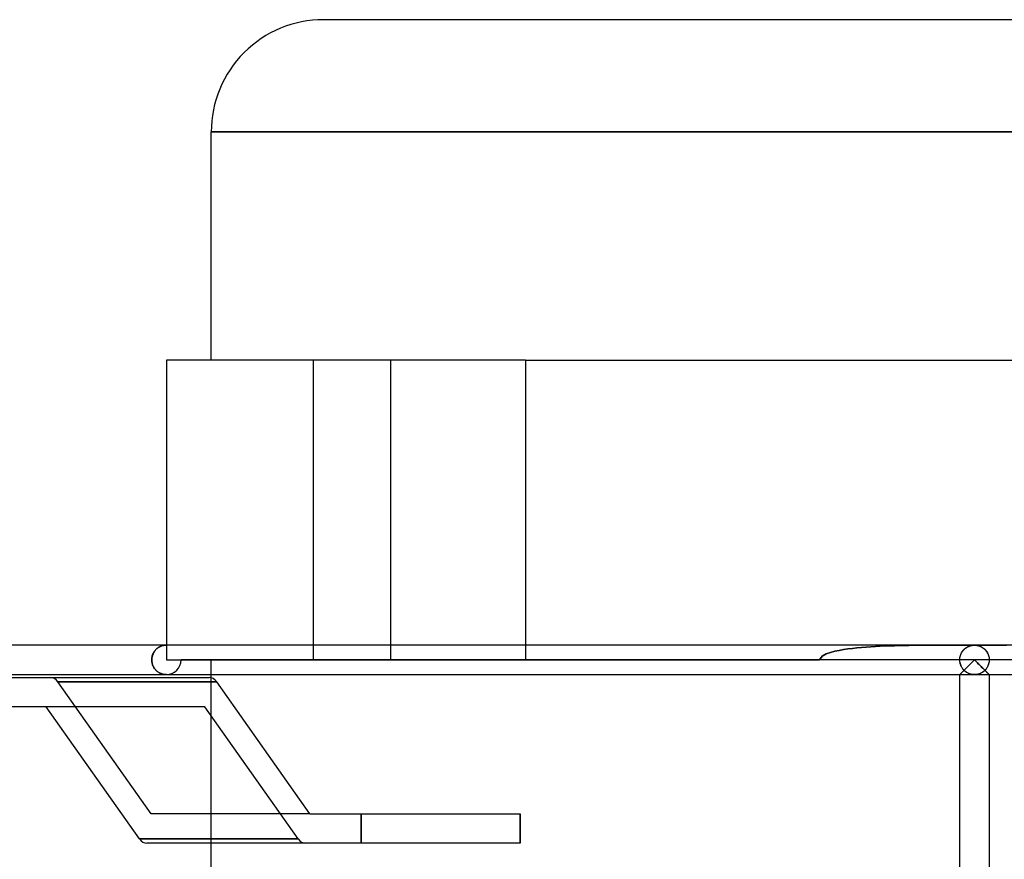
# Model space of a CAD drawing. Header units: millimetres. Extents: x -200 to 200, y -50 to 75.
# Tile 4 of 7: x -65 to 2, y 18 to 75. Entities that reach past the tile are written whole.
import ezdxf

# ---------------------------------------------------------------- set-up
doc = ezdxf.new("R2010")
doc.units = ezdxf.units.MM
doc.layers.add('HIDDEN', color=7, linetype='Continuous')
doc.layers.add('THICK', color=7, linetype='Continuous')

msp = doc.modelspace()

# ---------------------------------------------------------------- linework, layer by layer
at = {"layer": 'HIDDEN'}
for p, q in [((-51.85, 67.125), (0, 67.125)), ((0, 67.125), (51.85, 67.125)), ((-54.9, 51.625), (-54.9, 51.625)), ((-44.896, 31.275), (-44.896, 51.625)), ((-44.896, 31.275), (-44.896, 51.625)), ((-39.646, 31.275), (-39.646, 51.625)), ((-39.646, 31.275), (-39.646, 51.625)), ((-30.5, 51.625), (-30.5, 31.275)), ((-55.48, 32.087), (-55.435, 32.118)), ((-55.407, 32.136), (-55.454, 32.105)), ((-55.435, 32.118), (-55.389, 32.146)), ((-55.359, 32.163), (-55.407, 32.136)), ((-55.389, 32.146), (-55.342, 32.171)), ((-55.31, 32.187), (-55.359, 32.163)), ((-55.342, 32.171), (-55.295, 32.193)), ((-55.26, 32.208), (-55.31, 32.187)), ((-55.295, 32.193), (-55.247, 32.212)), ((-55.21, 32.226), (-55.26, 32.208)), ((-55.247, 32.212), (-55.198, 32.229)), ((-55.159, 32.241), (-55.21, 32.226)), ((-55.198, 32.229), (-55.149, 32.243)), ((-55.107, 32.253), (-55.159, 32.241)), ((-55.149, 32.243), (-55.1, 32.255)), ((-55.056, 32.263), (-55.107, 32.253)), ((-55.1, 32.255), (-55.05, 32.264)), ((-55.004, 32.27), (-55.056, 32.263)), ((-55.05, 32.264), (-55, 32.27)), ((-54.952, 32.274), (-55.004, 32.27)), ((-55, 32.27), (-54.95, 32.274)), ((-54.9, 32.275), (-54.952, 32.274)), ((-54.95, 32.274), (-54.9, 32.275)), ((-54.9, 32.275), (-54.9, 31.275)), ((-30.5, 32.275), (-30.5, 31.275)), ((-7.67, 32.121), (-7.982, 32.092)), ((-7.982, 32.092), (-7.67, 32.121)), ((-7.357, 32.146), (-7.67, 32.121)), ((-7.67, 32.121), (-7.357, 32.146)), ((-7.041, 32.168), (-7.357, 32.146)), ((-7.357, 32.146), (-7.041, 32.168)), ((-6.723, 32.187), (-7.041, 32.168)), ((-7.041, 32.168), (-6.723, 32.187)), ((-6.403, 32.204), (-6.723, 32.187)), ((-6.723, 32.187), (-6.403, 32.204)), ((-6.081, 32.217), (-6.403, 32.204)), ((-6.403, 32.204), (-6.081, 32.217)), ((-5.758, 32.229), (-6.081, 32.217)), ((-6.081, 32.217), (-5.758, 32.229)), ((-5.434, 32.238), (-5.758, 32.229)), ((-5.758, 32.229), (-5.434, 32.238)), ((-5.108, 32.246), (-5.434, 32.238)), ((-5.434, 32.238), (-5.108, 32.246)), ((-4.782, 32.253), (-5.108, 32.246)), ((-5.108, 32.246), (-4.782, 32.253)), ((-4.456, 32.259), (-4.782, 32.253)), ((-4.782, 32.253), (-4.456, 32.259)), ((-4.13, 32.263), (-4.456, 32.259)), ((-4.456, 32.259), (-4.13, 32.263)), ((-3.804, 32.266), (-4.13, 32.263)), ((-4.13, 32.263), (-3.804, 32.266)), ((-3.478, 32.269), (-3.804, 32.266)), ((-3.804, 32.266), (-3.478, 32.269)), ((-3.153, 32.271), (-3.478, 32.269)), ((-3.478, 32.269), (-3.153, 32.271)), ((-2.829, 32.272), (-3.153, 32.271)), ((-3.153, 32.271), (-2.829, 32.272)), ((-2.506, 32.273), (-2.829, 32.272)), ((-2.829, 32.272), (-2.506, 32.273)), ((-2.185, 32.274), (-2.506, 32.273)), ((-2.506, 32.273), (-2.185, 32.274)), ((-1.866, 32.275), (-2.185, 32.274)), ((-2.185, 32.274), (-1.866, 32.275)), ((-1.548, 32.275), (-1.866, 32.275)), ((-1.866, 32.275), (-1.548, 32.275)), ((-1.233, 32.275), (-1.548, 32.275)), ((-1.548, 32.275), (-1.233, 32.275)), ((-0.92, 32.275), (-1.233, 32.275)), ((-1.233, 32.275), (-0.92, 32.275)), ((-0.61, 32.275), (-0.92, 32.275)), ((-0.92, 32.275), (-0.61, 32.275)), ((-0.304, 32.275), (-0.61, 32.275)), ((-0.61, 32.275), (-0.304, 32.275)), ((-0.593, 32.08), (-0.546, 32.113)), ((-0.577, 32.091), (-0.528, 32.124)), ((-0.546, 32.113), (-0.496, 32.143)), ((-0.528, 32.124), (-0.478, 32.153)), ((-0.496, 32.143), (-0.446, 32.17)), ((-0.478, 32.153), (-0.427, 32.179)), ((-0.446, 32.17), (-0.393, 32.194)), ((-0.427, 32.179), (-0.375, 32.202)), ((-0.393, 32.194), (-0.34, 32.215)), ((-0.375, 32.202), (-0.323, 32.221)), ((-0.34, 32.215), (-0.285, 32.233)), ((-0.323, 32.221), (-0.27, 32.238)), ((0, 32.275), (-0.304, 32.275)), ((-0.304, 32.275), (0, 32.275)), ((-0.285, 32.233), (-0.23, 32.248)), ((-0.27, 32.238), (-0.216, 32.251)), ((-0.23, 32.248), (-0.173, 32.26)), ((-0.216, 32.251), (-0.162, 32.262)), ((-0.173, 32.26), (-0.116, 32.268)), ((-0.162, 32.262), (-0.108, 32.269)), ((-0.116, 32.268), (-0.058, 32.273)), ((-0.108, 32.269), (-0.054, 32.274)), ((-0.058, 32.273), (0, 32.275)), ((-0.054, 32.274), (0, 32.275)), ((0.304, 32.275), (0, 32.275)), ((0, 32.275), (0.054, 32.274)), ((0, 32.275), (0.304, 32.275)), ((0, 32.275), (0.058, 32.273)), ((0.054, 32.274), (0.108, 32.269)), ((0.058, 32.273), (0.116, 32.268)), ((0.108, 32.269), (0.162, 32.262)), ((0.116, 32.268), (0.173, 32.26)), ((0.162, 32.262), (0.216, 32.251)), ((0.173, 32.26), (0.23, 32.248)), ((0.216, 32.251), (0.27, 32.238)), ((0.23, 32.248), (0.285, 32.233)), ((0.27, 32.238), (0.323, 32.221)), ((0.285, 32.233), (0.34, 32.215)), ((0.61, 32.275), (0.304, 32.275)), ((0.304, 32.275), (0.61, 32.275)), ((0.323, 32.221), (0.375, 32.202)), ((0.34, 32.215), (0.393, 32.194)), ((0.375, 32.202), (0.427, 32.179)), ((0.393, 32.194), (0.446, 32.17)), ((0.427, 32.179), (0.478, 32.153)), ((0.446, 32.17), (0.496, 32.143)), ((0.478, 32.153), (0.528, 32.124)), ((0.496, 32.143), (0.546, 32.113)), ((0.528, 32.124), (0.577, 32.091)), ((0.546, 32.113), (0.593, 32.08)), ((0.92, 32.275), (0.61, 32.275)), ((0.61, 32.275), (0.92, 32.275)), ((1.233, 32.275), (0.92, 32.275)), ((0.92, 32.275), (1.233, 32.275)), ((1.548, 32.275), (1.233, 32.275)), ((1.233, 32.275), (1.548, 32.275)), ((1.866, 32.275), (1.548, 32.275)), ((1.548, 32.275), (1.866, 32.275)), ((2.185, 32.274), (1.866, 32.275)), ((1.866, 32.275), (2.185, 32.274)), ((-55.882, 31.414), (-55.87, 31.481)), ((-55.868, 31.489), (-55.881, 31.419)), ((-55.87, 31.481), (-55.854, 31.547)), ((-55.851, 31.557), (-55.868, 31.489)), ((-55.854, 31.547), (-55.834, 31.611)), ((-55.83, 31.623), (-55.851, 31.557)), ((-55.834, 31.611), (-55.81, 31.673)), ((-55.804, 31.686), (-55.83, 31.623)), ((-55.81, 31.673), (-55.783, 31.731)), ((-55.775, 31.746), (-55.804, 31.686)), ((-55.783, 31.731), (-55.753, 31.787)), ((-55.743, 31.803), (-55.775, 31.746)), ((-55.753, 31.787), (-55.72, 31.839)), ((-55.708, 31.856), (-55.743, 31.803)), ((-55.72, 31.839), (-55.684, 31.888)), ((-55.67, 31.906), (-55.708, 31.856)), ((-55.684, 31.888), (-55.647, 31.934)), ((-55.63, 31.953), (-55.67, 31.906)), ((-55.647, 31.934), (-55.607, 31.977)), ((-55.589, 31.996), (-55.63, 31.953)), ((-55.607, 31.977), (-55.566, 32.017)), ((-55.545, 32.036), (-55.589, 31.996)), ((-55.566, 32.017), (-55.524, 32.054)), ((-55.5, 32.072), (-55.545, 32.036)), ((-55.524, 32.054), (-55.48, 32.087)), ((-55.454, 32.105), (-55.5, 32.072)), ((-10.355, 31.526), (-10.526, 31.275)), ((-10.526, 31.275), (-10.355, 31.526)), ((-10.069, 31.677), (-10.355, 31.526)), ((-10.355, 31.526), (-10.069, 31.677)), ((-9.781, 31.778), (-10.069, 31.677)), ((-10.069, 31.677), (-9.781, 31.778)), ((-9.49, 31.856), (-9.781, 31.778)), ((-9.781, 31.778), (-9.49, 31.856)), ((-9.195, 31.919), (-9.49, 31.856)), ((-9.49, 31.856), (-9.195, 31.919)), ((-8.897, 31.973), (-9.195, 31.919)), ((-9.195, 31.919), (-8.897, 31.973)), ((-8.595, 32.019), (-8.897, 31.973)), ((-8.897, 31.973), (-8.595, 32.019)), ((-8.29, 32.058), (-8.595, 32.019)), ((-8.595, 32.019), (-8.29, 32.058)), ((-7.982, 32.092), (-8.29, 32.058)), ((-8.29, 32.058), (-7.982, 32.092)), ((-0.989, 31.426), (-0.975, 31.499)), ((-0.989, 31.422), (-0.976, 31.493)), ((-0.976, 31.493), (-0.958, 31.562)), ((-0.975, 31.499), (-0.956, 31.57)), ((-0.958, 31.562), (-0.935, 31.629)), ((-0.956, 31.57), (-0.932, 31.638)), ((-0.935, 31.629), (-0.908, 31.693)), ((-0.932, 31.638), (-0.904, 31.702)), ((-0.908, 31.693), (-0.878, 31.754)), ((-0.904, 31.702), (-0.872, 31.764)), ((-0.878, 31.754), (-0.844, 31.811)), ((-0.872, 31.764), (-0.837, 31.822)), ((-0.844, 31.811), (-0.808, 31.864)), ((-0.837, 31.822), (-0.799, 31.876)), ((-0.808, 31.864), (-0.769, 31.914)), ((-0.799, 31.876), (-0.759, 31.926)), ((-0.769, 31.914), (-0.728, 31.961)), ((-0.759, 31.926), (-0.716, 31.973)), ((-0.728, 31.961), (-0.685, 32.004)), ((-0.716, 31.973), (-0.672, 32.016)), ((-0.685, 32.004), (-0.64, 32.044)), ((-0.672, 32.016), (-0.625, 32.055)), ((-0.64, 32.044), (-0.593, 32.08)), ((-0.625, 32.055), (-0.577, 32.091)), ((0.577, 32.091), (0.625, 32.055)), ((0.593, 32.08), (0.64, 32.044)), ((0.625, 32.055), (0.672, 32.016)), ((0.64, 32.044), (0.685, 32.004)), ((0.672, 32.016), (0.716, 31.973)), ((0.685, 32.004), (0.728, 31.961)), ((0.716, 31.973), (0.759, 31.926)), ((0.728, 31.961), (0.769, 31.914)), ((0.759, 31.926), (0.799, 31.876)), ((0.769, 31.914), (0.808, 31.864)), ((0.799, 31.876), (0.837, 31.822)), ((0.808, 31.864), (0.844, 31.811)), ((0.837, 31.822), (0.872, 31.764)), ((0.844, 31.811), (0.878, 31.754)), ((0.872, 31.764), (0.904, 31.702)), ((0.878, 31.754), (0.908, 31.693)), ((0.904, 31.702), (0.932, 31.638)), ((0.908, 31.693), (0.935, 31.629)), ((0.932, 31.638), (0.956, 31.57)), ((0.935, 31.629), (0.958, 31.562)), ((0.956, 31.57), (0.975, 31.499)), ((0.958, 31.562), (0.976, 31.493)), ((0.975, 31.499), (0.989, 31.426)), ((0.976, 31.493), (0.989, 31.422)), ((-55.888, 31.347), (-55.891, 31.275)), ((-55.891, 31.275), (-55.889, 31.345)), ((-55.891, 31.275), (-55.889, 31.205)), ((-55.888, 31.203), (-55.891, 31.275)), ((-55.889, 31.345), (-55.882, 31.414)), ((-55.889, 31.205), (-55.882, 31.136)), ((-55.881, 31.419), (-55.888, 31.347)), ((-55.881, 31.131), (-55.888, 31.203)), ((-55.882, 31.136), (-55.87, 31.069)), ((-55.868, 31.061), (-55.881, 31.131)), ((-55.87, 31.069), (-55.854, 31.003)), ((-55.851, 30.993), (-55.868, 31.061)), ((-55.854, 31.003), (-55.834, 30.939)), ((-55.83, 30.927), (-55.851, 30.993)), ((-55.834, 30.939), (-55.81, 30.877)), ((-55.804, 30.864), (-55.83, 30.927)), ((-55.81, 30.877), (-55.783, 30.819)), ((-55.775, 30.804), (-55.804, 30.864)), ((-55.783, 30.819), (-55.753, 30.763)), ((-55.743, 30.747), (-55.775, 30.804)), ((-54.9, 31.275), (-54.9, 31.275)), ((-54.9, 31.275), (-54.9, 31.275)), ((-54.9, 31.275), (-30.5, 31.275)), ((53.9, 31.275), (-53.9, 31.275)), ((-51.85, 30.275), (-51.85, 31.275)), ((-30.5, 31.275), (-10.526, 31.275)), ((-1, 31.275), (-0.997, 31.351)), ((-1, 31.275), (-0.997, 31.349)), ((-0.999, 31.228), (-1, 31.275)), ((-0.997, 31.203), (-1, 31.275)), ((-0.996, 31.182), (-0.999, 31.228)), ((-0.997, 31.351), (-0.989, 31.426)), ((-0.997, 31.349), (-0.989, 31.422)), ((-0.99, 31.132), (-0.997, 31.203)), ((-0.99, 31.136), (-0.996, 31.182)), ((-0.983, 31.091), (-0.99, 31.136)), ((-0.977, 31.063), (-0.99, 31.132)), ((-0.973, 31.046), (-0.983, 31.091)), ((-0.96, 30.996), (-0.977, 31.063)), ((-0.962, 31.002), (-0.973, 31.046)), ((-0.949, 30.959), (-0.962, 31.002)), ((-0.939, 30.931), (-0.96, 30.996)), ((-0.934, 30.918), (-0.949, 30.959)), ((-0.914, 30.868), (-0.939, 30.931)), ((-0.917, 30.877), (-0.934, 30.918)), ((-0.899, 30.838), (-0.917, 30.877)), ((-0.885, 30.809), (-0.914, 30.868)), ((-0.88, 30.8), (-0.899, 30.838)), ((-0.853, 30.753), (-0.885, 30.809)), ((-0.859, 30.763), (-0.88, 30.8)), ((-0.509, 30.767), (-0.461, 30.815)), ((-0.461, 30.815), (-0.411, 30.865)), ((-0.411, 30.865), (-0.361, 30.915)), ((-0.361, 30.915), (-0.311, 30.965)), ((-0.311, 30.965), (-0.26, 31.016)), ((-0.26, 31.016), (-0.208, 31.067)), ((-0.208, 31.067), (-0.156, 31.119)), ((-0.156, 31.119), (-0.104, 31.171)), ((-0.104, 31.171), (-0.052, 31.223)), ((-0.052, 31.223), (0, 31.275)), ((0, 31.275), (0.052, 31.223)), ((0.052, 31.223), (0.104, 31.171)), ((0.104, 31.171), (0.156, 31.119)), ((0.156, 31.119), (0.208, 31.067)), ((0.208, 31.067), (0.26, 31.016)), ((0.26, 31.016), (0.311, 30.965)), ((0.311, 30.965), (0.361, 30.915)), ((0.361, 30.915), (0.411, 30.865)), ((0.411, 30.865), (0.461, 30.815)), ((0.461, 30.815), (0.509, 30.767)), ((0.885, 30.809), (0.853, 30.753)), ((0.88, 30.8), (0.859, 30.763)), ((0.899, 30.838), (0.88, 30.8)), ((0.914, 30.868), (0.885, 30.809)), ((0.917, 30.877), (0.899, 30.838)), ((0.939, 30.931), (0.914, 30.868)), ((0.934, 30.918), (0.917, 30.877)), ((0.949, 30.959), (0.934, 30.918)), ((0.96, 30.996), (0.939, 30.931)), ((0.962, 31.002), (0.949, 30.959)), ((0.977, 31.063), (0.96, 30.996)), ((0.973, 31.046), (0.962, 31.002)), ((0.983, 31.091), (0.973, 31.046)), ((0.99, 31.132), (0.977, 31.063)), ((0.99, 31.136), (0.983, 31.091)), ((0.989, 31.426), (0.997, 31.351)), ((0.989, 31.422), (0.997, 31.349)), ((0.997, 31.203), (0.99, 31.132)), ((0.996, 31.182), (0.99, 31.136)), ((0.999, 31.228), (0.996, 31.182)), ((0.997, 31.351), (1, 31.275)), ((0.997, 31.349), (1, 31.275)), ((1, 31.275), (0.997, 31.203)), ((1, 31.275), (0.999, 31.228)), ((-55.753, 30.763), (-55.72, 30.711)), ((-55.708, 30.694), (-55.743, 30.747)), ((-55.72, 30.711), (-55.684, 30.662)), ((-55.67, 30.644), (-55.708, 30.694)), ((-55.684, 30.662), (-55.647, 30.616)), ((-55.63, 30.597), (-55.67, 30.644)), ((-55.647, 30.616), (-55.607, 30.573)), ((-55.589, 30.554), (-55.63, 30.597)), ((-55.607, 30.573), (-55.566, 30.533)), ((-55.545, 30.514), (-55.589, 30.554)), ((-55.566, 30.533), (-55.524, 30.496)), ((-55.5, 30.478), (-55.545, 30.514)), ((-55.524, 30.496), (-55.48, 30.463)), ((-55.454, 30.445), (-55.5, 30.478)), ((-55.48, 30.463), (-55.435, 30.432)), ((-55.407, 30.414), (-55.454, 30.445)), ((-55.435, 30.432), (-55.389, 30.404)), ((-55.359, 30.387), (-55.407, 30.414)), ((-55.389, 30.404), (-55.342, 30.379)), ((-55.31, 30.363), (-55.359, 30.387)), ((-55.342, 30.379), (-55.295, 30.357)), ((-55.26, 30.342), (-55.31, 30.363)), ((-55.295, 30.357), (-55.247, 30.338)), ((-55.21, 30.324), (-55.26, 30.342)), ((-55.247, 30.338), (-55.198, 30.321)), ((-55.159, 30.309), (-55.21, 30.324)), ((-55.198, 30.321), (-55.149, 30.307)), ((-55.107, 30.297), (-55.159, 30.309)), ((-55.149, 30.307), (-55.1, 30.295)), ((-55.056, 30.287), (-55.107, 30.297)), ((-55.1, 30.295), (-55.05, 30.286)), ((-55.004, 30.28), (-55.056, 30.287)), ((-55.05, 30.286), (-55, 30.28)), ((-54.952, 30.276), (-55.004, 30.28)), ((-55, 30.28), (-54.95, 30.276)), ((-54.9, 30.275), (-54.952, 30.276)), ((-54.95, 30.276), (-54.9, 30.275)), ((-1, 30.275), (-0.997, 30.278)), ((-0.999, 30.276), (-1, 30.275)), ((-1, 30.275), (-0.999, 30.276)), ((-1, 30.275), (-1, 30.275)), ((-1, 30.275), (-1, 30.275)), ((-1, 30.275), (-1, 30.275)), ((-1, 30.275), (-1, 30.275)), ((-1, 30.275), (-1, 30.275)), ((-1, 30.275), (-1, 30.275)), ((-1, 30.275), (-1, 30.275)), ((-1, 30.275), (-1, 30.275)), ((-1, 30.275), (-1, 30.275)), ((-1, 30.275), (-1, 30.275)), ((-1, 30.275), (-1, 30.275)), ((-1, 30.275), (-1, 30.275)), ((-1, 30.275), (0, 30.275)), ((-0.995, 30.279), (-0.999, 30.276)), ((-0.999, 30.276), (-0.995, 30.279)), ((-0.997, 30.278), (-0.99, 30.286)), ((-0.99, 30.285), (-0.995, 30.279)), ((-0.995, 30.279), (-0.99, 30.285)), ((-0.99, 30.286), (-0.977, 30.299)), ((-0.982, 30.292), (-0.99, 30.285)), ((-0.99, 30.285), (-0.982, 30.292)), ((-0.972, 30.302), (-0.982, 30.292)), ((-0.982, 30.292), (-0.972, 30.302)), ((-0.977, 30.299), (-0.959, 30.317)), ((-0.961, 30.314), (-0.972, 30.302)), ((-0.972, 30.302), (-0.961, 30.314)), ((-0.947, 30.327), (-0.961, 30.314)), ((-0.961, 30.314), (-0.947, 30.327)), ((-0.959, 30.317), (-0.937, 30.339)), ((-0.932, 30.342), (-0.947, 30.327)), ((-0.947, 30.327), (-0.932, 30.342)), ((-0.937, 30.339), (-0.911, 30.365)), ((-0.915, 30.359), (-0.932, 30.342)), ((-0.932, 30.342), (-0.915, 30.359)), ((-0.897, 30.377), (-0.915, 30.359)), ((-0.915, 30.359), (-0.897, 30.377)), ((-0.911, 30.365), (-0.882, 30.394)), ((-0.877, 30.397), (-0.897, 30.377)), ((-0.897, 30.377), (-0.877, 30.397)), ((-0.882, 30.394), (-0.849, 30.427)), ((-0.856, 30.418), (-0.877, 30.397)), ((-0.877, 30.397), (-0.856, 30.418)), ((-0.837, 30.728), (-0.859, 30.763)), ((-0.833, 30.44), (-0.856, 30.418)), ((-0.856, 30.418), (-0.833, 30.44)), ((-0.819, 30.701), (-0.853, 30.753)), ((-0.849, 30.427), (-0.813, 30.463)), ((-0.814, 30.694), (-0.837, 30.728)), ((-0.81, 30.464), (-0.833, 30.44)), ((-0.833, 30.44), (-0.81, 30.464)), ((-0.782, 30.651), (-0.819, 30.701)), ((-0.789, 30.66), (-0.814, 30.694)), ((-0.813, 30.463), (-0.775, 30.501)), ((-0.785, 30.488), (-0.81, 30.464)), ((-0.81, 30.464), (-0.785, 30.488)), ((-0.763, 30.628), (-0.789, 30.66)), ((-0.76, 30.514), (-0.785, 30.488)), ((-0.785, 30.488), (-0.76, 30.514)), ((-0.742, 30.605), (-0.782, 30.651)), ((-0.775, 30.501), (-0.735, 30.541)), ((-0.735, 30.597), (-0.763, 30.628)), ((-0.733, 30.54), (-0.76, 30.514)), ((-0.76, 30.514), (-0.733, 30.54)), ((-0.701, 30.562), (-0.742, 30.605)), ((-0.706, 30.567), (-0.735, 30.597)), ((-0.735, 30.541), (-0.693, 30.584)), ((-0.706, 30.567), (-0.733, 30.54)), ((-0.733, 30.54), (-0.706, 30.567)), ((-0.658, 30.522), (-0.701, 30.562)), ((-0.693, 30.584), (-0.649, 30.627)), ((-0.614, 30.486), (-0.658, 30.522)), ((-0.649, 30.627), (-0.604, 30.673)), ((-0.569, 30.452), (-0.614, 30.486)), ((-0.604, 30.673), (-0.557, 30.719)), ((-0.522, 30.422), (-0.569, 30.452)), ((-0.557, 30.719), (-0.509, 30.767)), ((-0.474, 30.395), (-0.522, 30.422)), ((-0.425, 30.37), (-0.474, 30.395)), ((-0.375, 30.348), (-0.425, 30.37)), ((-0.324, 30.329), (-0.375, 30.348)), ((-0.271, 30.313), (-0.324, 30.329)), ((-0.218, 30.299), (-0.271, 30.313)), ((-0.165, 30.289), (-0.218, 30.299)), ((-0.11, 30.281), (-0.165, 30.289)), ((-0.055, 30.277), (-0.11, 30.281)), ((0, 30.275), (-0.055, 30.277)), ((0.055, 30.277), (0, 30.275)), ((0, 30.275), (1, 30.275)), ((0.11, 30.281), (0.055, 30.277)), ((0.165, 30.289), (0.11, 30.281)), ((0.218, 30.299), (0.165, 30.289)), ((0.271, 30.313), (0.218, 30.299)), ((0.324, 30.329), (0.271, 30.313)), ((0.375, 30.348), (0.324, 30.329)), ((0.425, 30.37), (0.375, 30.348)), ((0.474, 30.395), (0.425, 30.37)), ((0.522, 30.422), (0.474, 30.395)), ((0.509, 30.767), (0.557, 30.719)), ((0.569, 30.452), (0.522, 30.422)), ((0.557, 30.719), (0.604, 30.673)), ((0.614, 30.486), (0.569, 30.452)), ((0.604, 30.673), (0.649, 30.627)), ((0.658, 30.522), (0.614, 30.486)), ((0.649, 30.627), (0.693, 30.584)), ((0.701, 30.562), (0.658, 30.522)), ((0.693, 30.584), (0.735, 30.541)), ((0.742, 30.605), (0.701, 30.562)), ((0.735, 30.597), (0.706, 30.567)), ((0.733, 30.54), (0.706, 30.567)), ((0.706, 30.567), (0.733, 30.54)), ((0.76, 30.514), (0.733, 30.54)), ((0.733, 30.54), (0.76, 30.514)), ((0.763, 30.628), (0.735, 30.597)), ((0.735, 30.541), (0.775, 30.501)), ((0.782, 30.651), (0.742, 30.605)), ((0.785, 30.488), (0.76, 30.514)), ((0.76, 30.514), (0.785, 30.488)), ((0.789, 30.66), (0.763, 30.628)), ((0.775, 30.501), (0.813, 30.463)), ((0.819, 30.701), (0.782, 30.651)), ((0.81, 30.464), (0.785, 30.488)), ((0.785, 30.488), (0.81, 30.464)), ((0.814, 30.694), (0.789, 30.66)), ((0.833, 30.44), (0.81, 30.464)), ((0.81, 30.464), (0.833, 30.44)), ((0.813, 30.463), (0.849, 30.427)), ((0.837, 30.728), (0.814, 30.694)), ((0.853, 30.753), (0.819, 30.701)), ((0.856, 30.418), (0.833, 30.44)), ((0.833, 30.44), (0.856, 30.418)), ((0.859, 30.763), (0.837, 30.728)), ((0.849, 30.427), (0.882, 30.394)), ((0.877, 30.397), (0.856, 30.418)), ((0.856, 30.418), (0.877, 30.397)), ((0.897, 30.377), (0.877, 30.397)), ((0.877, 30.397), (0.897, 30.377)), ((0.882, 30.394), (0.911, 30.365)), ((0.915, 30.359), (0.897, 30.377)), ((0.897, 30.377), (0.915, 30.359)), ((0.911, 30.365), (0.937, 30.339)), ((0.932, 30.342), (0.915, 30.359)), ((0.915, 30.359), (0.932, 30.342)), ((0.947, 30.327), (0.932, 30.342)), ((0.932, 30.342), (0.947, 30.327)), ((0.937, 30.339), (0.959, 30.317)), ((0.961, 30.314), (0.947, 30.327)), ((0.947, 30.327), (0.961, 30.314)), ((0.959, 30.317), (0.977, 30.299)), ((0.972, 30.302), (0.961, 30.314)), ((0.961, 30.314), (0.972, 30.302)), ((0.982, 30.292), (0.972, 30.302)), ((0.972, 30.302), (0.982, 30.292)), ((0.977, 30.299), (0.99, 30.286)), ((0.99, 30.285), (0.982, 30.292)), ((0.982, 30.292), (0.99, 30.285)), ((0.99, 30.286), (0.997, 30.278)), ((0.995, 30.279), (0.99, 30.285)), ((0.99, 30.285), (0.995, 30.279)), ((0.999, 30.276), (0.995, 30.279)), ((0.995, 30.279), (0.999, 30.276)), ((0.997, 30.278), (1, 30.275)), ((1, 30.275), (0.999, 30.276)), ((0.999, 30.276), (1, 30.275)), ((1, 30.275), (1, 30.275)), ((1, 30.275), (1, 30.275)), ((1, 30.275), (1, 30.275)), ((1, 30.275), (1, 30.275)), ((1, 30.275), (1, 30.275)), ((1, 30.275), (1, 30.275)), ((1, 30.275), (1, 30.275)), ((1, 30.275), (1, 30.275)), ((1, 30.275), (1, 30.275)), ((1, 30.275), (1, 30.275)), ((1, 30.275), (1, 30.275)), ((1, 30.275), (1, 30.275)), ((-55.931, 20.825), (-62.265, 29.782)), ((-55.931, 20.825), (-62.265, 29.782)), ((-62.265, 29.782), (-51.481, 29.782)), ((-51.481, 29.782), (-62.265, 29.782)), ((-51.85, 18.825), (-51.85, 30.058)), ((-45.94, 19.118), (-52.274, 28.075)), ((-45.148, 20.825), (-55.931, 20.825)), ((-41.657, 18.825), (-41.657, 20.825)), ((-41.657, 20.825), (-41.657, 18.825)), ((-30.873, 18.825), (-30.873, 20.825)), ((-56.724, 19.118), (-45.94, 19.118))]:
    msp.add_line(p, q, dxfattribs=at)
msp.add_arc((-54.9, 31.275), 1, 269.9999, 0, dxfattribs=at)
for centre, major_axis, ratio, start_param, end_param in [((0, 31.275), (0, 1), 1, 2.35723, 3.925955), ((-62.765, 29.075), (0, 1), 0.707107, -0.785398, 0), ((-62.765, 29.075), (0, 1), 0.707107, -0.785398, 0), ((-45.44, 19.825), (0, -1), 0.707107, -0.785398, 0)]:
    msp.add_ellipse(centre, major_axis=major_axis, ratio=ratio, start_param=start_param, end_param=end_param, dxfattribs=at)
at = {"layer": 'THICK'}
for p, q in [((0, 74.75), (-44.225, 74.75)), ((44.225, 74.75), (0, 74.75)), ((0, 67.125), (-51.85, 67.125)), ((-51.85, 51.625), (-51.85, 67.125)), ((51.85, 67.125), (0, 67.125)), ((-30.5, 51.625), (-54.9, 51.625)), ((-54.9, 51.625), (-54.9, 32.275)), ((-30.5, 51.625), (30.5, 51.625)), ((-30.5, 51.625), (-30.5, 32.275)), ((0, 32.275), (-171.05, 32.275)), ((171.05, 32.275), (0, 32.275)), ((-0.461, 30.815), (-0.509, 30.767)), ((-0.411, 30.865), (-0.461, 30.815)), ((-0.361, 30.915), (-0.411, 30.865)), ((-0.311, 30.965), (-0.361, 30.915)), ((-0.26, 31.016), (-0.311, 30.965)), ((-0.208, 31.067), (-0.26, 31.016)), ((-0.156, 31.119), (-0.208, 31.067)), ((-0.104, 31.171), (-0.156, 31.119)), ((-0.052, 31.223), (-0.104, 31.171)), ((0, 31.275), (-0.052, 31.223)), ((0.052, 31.223), (0, 31.275)), ((0.104, 31.171), (0.052, 31.223)), ((0.156, 31.119), (0.104, 31.171)), ((0.208, 31.067), (0.156, 31.119)), ((0.26, 31.016), (0.208, 31.067)), ((0.311, 30.965), (0.26, 31.016)), ((0.361, 30.915), (0.311, 30.965)), ((0.411, 30.865), (0.361, 30.915)), ((0.461, 30.815), (0.411, 30.865)), ((0.509, 30.767), (0.461, 30.815)), ((-171.047, 30.275), (-1, 30.275)), ((-51.85, 30.058), (-51.85, 30.275)), ((-0.997, 30.278), (-1, 30.275)), ((-1, 16.637), (-1, 30.275)), ((-0.99, 30.286), (-0.997, 30.278)), ((-0.977, 30.299), (-0.99, 30.286)), ((-0.959, 30.317), (-0.977, 30.299)), ((-0.937, 30.339), (-0.959, 30.317)), ((-0.911, 30.365), (-0.937, 30.339)), ((-0.882, 30.394), (-0.911, 30.365)), ((-0.849, 30.427), (-0.882, 30.394)), ((-0.813, 30.463), (-0.849, 30.427)), ((-0.775, 30.501), (-0.813, 30.463)), ((-0.735, 30.541), (-0.775, 30.501)), ((-0.693, 30.584), (-0.735, 30.541)), ((-0.649, 30.627), (-0.693, 30.584)), ((-0.604, 30.673), (-0.649, 30.627)), ((-0.557, 30.719), (-0.604, 30.673)), ((-0.509, 30.767), (-0.557, 30.719)), ((0.557, 30.719), (0.509, 30.767)), ((0.604, 30.673), (0.557, 30.719)), ((0.649, 30.627), (0.604, 30.673)), ((0.693, 30.584), (0.649, 30.627)), ((0.735, 30.541), (0.693, 30.584)), ((0.775, 30.501), (0.735, 30.541)), ((0.813, 30.463), (0.775, 30.501)), ((0.849, 30.427), (0.813, 30.463)), ((0.882, 30.394), (0.849, 30.427)), ((0.911, 30.365), (0.882, 30.394)), ((0.937, 30.339), (0.911, 30.365)), ((0.959, 30.317), (0.937, 30.339)), ((0.977, 30.299), (0.959, 30.317)), ((0.99, 30.286), (0.977, 30.299)), ((0.997, 30.278), (0.99, 30.286)), ((1, 30.275), (0.997, 30.278)), ((1, 30.275), (1, 16.637)), ((1, 30.275), (171.047, 30.275)), ((-113.579, 30.075), (-51.981, 30.075)), ((-45.148, 20.825), (-51.481, 29.782)), ((-52.274, 28.075), (-112.872, 28.075)), ((-56.724, 19.118), (-63.057, 28.075)), ((-45.94, 19.118), (-52.274, 28.075)), ((-45.148, 20.825), (-30.873, 20.825)), ((-30.873, 20.825), (-30.873, 18.825)), ((-45.94, 19.118), (-56.724, 19.118)), ((-45.44, 18.825), (-56.224, 18.825)), ((-51.85, 16.637), (-51.85, 18.825)), ((-30.873, 18.825), (-45.44, 18.825))]:
    msp.add_line(p, q, dxfattribs=at)
msp.add_arc((-44.225, 67.125), 7.625, 89.99998, 180.00002, dxfattribs=at)
for centre, major_axis, start_param, end_param in [((-51.981, 29.075), (0, -1), 2.356194, 3.141593), ((-56.224, 19.825), (0, 1), 2.356194, 3.141593), ((-45.44, 19.825), (0, -1), -0.785398, 0)]:
    msp.add_ellipse(centre, major_axis=major_axis, ratio=0.707107, start_param=start_param, end_param=end_param, dxfattribs=at)

doc.saveas('drawing.dxf')
